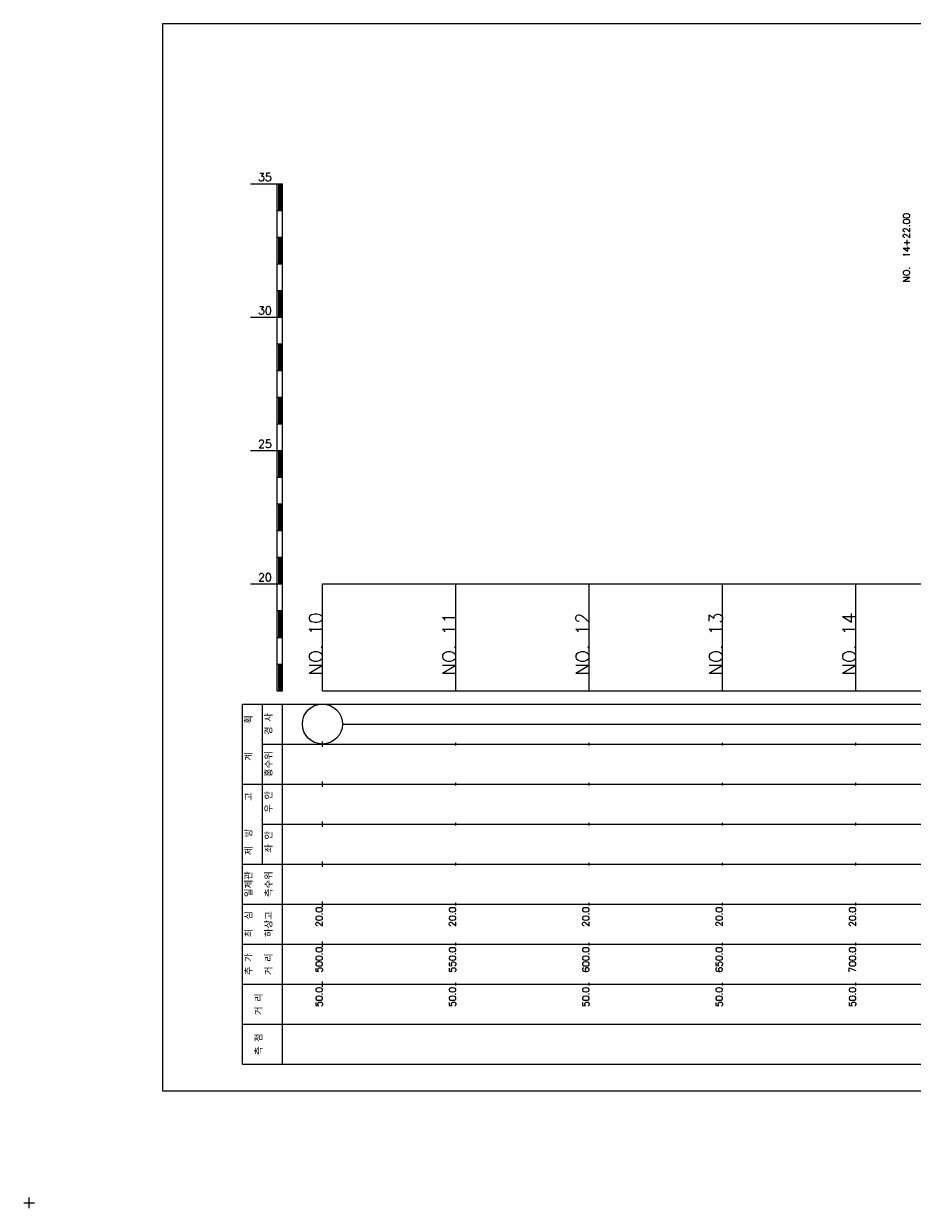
# Model space of a CAD drawing. Extents: x -2 to 685, y -2 to 1891.
# Tile 3 of 8: x -2 to 331, y 481 to 925. Entities that reach past the tile are written whole.
import ezdxf
from ezdxf.enums import TextEntityAlignment as Align

# ---------------------------------------------------------------- set-up
doc = ezdxf.new("R2010")
doc.units = 0
doc.header["$LTSCALE"] = 5
for name, color, linetype in [('BOX', 5, 'CONTINUOUS'), ('DT1', 3, 'CONTINUOUS'), ('LT1', 4, 'CONTINUOUS'), ('ST1', 7, 'CONTINUOUS')]:
    doc.layers.add(name, color=color, linetype=linetype)
doc.styles.add('GHS', font='ROMANS.shx', dxfattribs={"bigfont": 'GHS.shx'})

msp = doc.modelspace()

# ---------------------------------------------------------------- linework, layer by layer
at = {"layer": 'BOX'}
msp.add_lwpolyline([(50, 525), (650, 525), (650, 925), (50, 925), (50, 525)], dxfattribs=at)
at = {"layer": 'DT1'}
for p, q in [((110, 704.33), (110, 706.33)), ((160, 704.83), (160, 705.83)), ((210, 704.83), (210, 705.83)), ((260, 704.83), (260, 705.83)), ((310, 704.83), (310, 705.83))]:
    msp.add_line(p, q, dxfattribs=at)
at = {"layer": 'LT1'}
for p, q in [((83, 865), (93, 865)), ((93, 675), (93, 865)), ((93, 865), (95, 865)), ((93.5, 864.8), (93.5, 855.2)), ((94, 864.8), (94, 855.2)), ((94.5, 864.8), (94.5, 855.2)), ((95, 675), (95, 865)), ((93, 855), (95, 855)), ((93, 845), (95, 845)), ((93.5, 844.8), (93.5, 835.2)), ((94, 844.8), (94, 835.2)), ((94.5, 844.8), (94.5, 835.2)), ((93, 835), (95, 835)), ((93, 825), (95, 825)), ((93.5, 824.8), (93.5, 815.2)), ((94, 824.8), (94, 815.2)), ((94.5, 824.8), (94.5, 815.2)), ((83, 815), (93, 815)), ((93, 815), (95, 815)), ((93, 805), (95, 805)), ((93.5, 804.8), (93.5, 795.2)), ((94, 804.8), (94, 795.2)), ((94.5, 804.8), (94.5, 795.2)), ((93, 795), (95, 795)), ((93, 785), (95, 785)), ((93.5, 784.8), (93.5, 775.2)), ((94, 784.8), (94, 775.2)), ((94.5, 784.8), (94.5, 775.2)), ((93, 775), (95, 775)), ((83, 765), (93, 765)), ((93, 765), (95, 765)), ((93.5, 764.8), (93.5, 755.2)), ((94, 764.8), (94, 755.2)), ((94.5, 764.8), (94.5, 755.2)), ((93, 755), (95, 755)), ((93, 745), (95, 745)), ((93.5, 744.8), (93.5, 735.2)), ((94, 744.8), (94, 735.2)), ((94.5, 744.8), (94.5, 735.2)), ((93, 735), (95, 735)), ((93, 725), (95, 725)), ((93.5, 724.8), (93.5, 715.2)), ((94, 724.8), (94, 715.2)), ((94.5, 724.8), (94.5, 715.2)), ((83, 715), (93, 715)), ((93, 715), (95, 715)), ((110, 675), (110, 715)), ((160, 675), (160, 715)), ((210, 675), (210, 715)), ((260, 675), (260, 715)), ((310, 675), (310, 715)), ((93, 705), (95, 705)), ((93.5, 704.8), (93.5, 695.2)), ((94, 704.8), (94, 695.2)), ((94.5, 704.8), (94.5, 695.2)), ((93, 695), (95, 695)), ((93, 685), (95, 685)), ((93.5, 684.8), (93.5, 675.2)), ((94, 684.8), (94, 675.2)), ((94.5, 684.8), (94.5, 675.2)), ((93, 675), (95, 675)), ((110, 675), (610, 675)), ((110, 654), (110, 656)), ((160, 654.5), (160, 655.5)), ((210, 654.5), (210, 655.5)), ((260, 654.5), (260, 655.5)), ((310, 654.5), (310, 655.5)), ((110, 639), (110, 641)), ((160, 639.5), (160, 640.5)), ((210, 639.5), (210, 640.5)), ((260, 639.5), (260, 640.5)), ((310, 639.5), (310, 640.5)), ((110, 624), (110, 626)), ((160, 624.5), (160, 625.5)), ((210, 624.5), (210, 625.5)), ((260, 624.5), (260, 625.5)), ((310, 624.5), (310, 625.5)), ((110, 609), (110, 611)), ((160, 609.5), (160, 610.5)), ((210, 609.5), (210, 610.5)), ((260, 609.5), (260, 610.5)), ((310, 609.5), (310, 610.5)), ((110, 594), (110, 596)), ((160, 594.5), (160, 595.5)), ((210, 594.5), (210, 595.5)), ((260, 594.5), (260, 595.5)), ((310, 594.5), (310, 595.5)), ((110, 579), (110, 581)), ((160, 579.5), (160, 580.5)), ((210, 579.5), (210, 580.5)), ((260, 579.5), (260, 580.5)), ((310, 579.5), (310, 580.5)), ((110, 564), (110, 566)), ((160, 564.5), (160, 565.5)), ((210, 564.5), (210, 565.5)), ((260, 564.5), (260, 565.5)), ((310, 564.5), (310, 565.5))]:
    msp.add_line(p, q, dxfattribs=at)
msp.add_lwpolyline([(110, 715), (160, 715), (210, 715), (260, 715), (310, 715), (360, 715), (410, 715), (460, 715), (510, 715), (560, 715), (610, 715)], dxfattribs=at)
at = {"layer": 'ST1'}
for p, q in [((80, 535), (80, 670)), ((80, 670), (623, 670)), ((87.5, 640), (87.5, 670)), ((95, 535), (95, 670)), ((87.5, 655), (623, 655)), ((80, 640), (623, 640)), ((87.5, 610), (87.5, 640)), ((87.5, 625), (623, 625)), ((80, 610), (623, 610)), ((80, 595), (623, 595)), ((80, 580), (623, 580)), ((80, 565), (623, 565)), ((80, 550), (623, 550)), ((80, 535), (623, 535)), ((0, 481), (0, 485)), ((-2, 483), (2, 483))]:
    msp.add_line(p, q, dxfattribs=at)
at = {"layer": 'ST1', "linetype": 'CONTINUOUS'}
msp.add_line((117.5, 662.5), (602.5, 662.5), dxfattribs=at)
msp.add_circle((110, 662.5), 7.5, dxfattribs=at)

# ---------------------------------------------------------------- texts
at = {"layer": 'DT1', "style": 'GHS'}
for s, p in [('35', (91, 866)), ('30', (91, 816)), ('25', (91, 766)), ('20', (91, 716))]:
    msp.add_text(s, height=3, dxfattribs=at).set_placement(p, align=Align.RIGHT)
at = {"layer": 'DT1', "linetype": 'CONTINUOUS', "style": 'GHS'}
msp.add_text('NO.  14+22.00', height=2.5, rotation=90, dxfattribs=at).set_placement((330.25, 828.12))
at = {"layer": 'DT1', "style": 'GHS'}
for s, height, p in [('NO. 10', 5, (110, 704.33)), ('NO. 11', 5, (160, 704.33)), ('NO. 12', 5, (210, 704.33)), ('NO. 13', 5, (260, 704.33)), ('NO. 14', 5, (310, 704.33)), (' 20.0', 2.5, (110, 594)), (' 20.0', 2.5, (160, 594)), (' 20.0', 2.5, (210, 594)), (' 20.0', 2.5, (260, 594)), (' 20.0', 2.5, (310, 594)), ('   500.0', 2.5, (110, 579)), ('   550.0', 2.5, (160, 579)), ('   600.0', 2.5, (210, 579)), ('   650.0', 2.5, (260, 579)), ('   700.0', 2.5, (310, 579)), ('  50.0', 2.5, (110, 564)), ('  50.0', 2.5, (160, 564)), ('  50.0', 2.5, (210, 564)), ('  50.0', 2.5, (260, 564)), ('  50.0', 2.5, (310, 564))]:
    msp.add_text(s, height=height, rotation=90, dxfattribs=at).set_placement(p, align=Align.RIGHT)
at = {"layer": 'DT1', "linetype": 'CONTINUOUS', "style": 'GHS'}
for s, p in [('  획', (83.75, 662.5)), ('경 사', (91.25, 662.5)), ('   계', (83.75, 647.5)), ('홍수위', (91.25, 647.5)), ('   고', (83.75, 632.5)), (' 우 안', (91.25, 632.5)), (' 제  방', (83.75, 617.5)), (' 좌 안', (91.25, 617.5)), ('일제관', (83.75, 602.5)), ('측수위', (91.25, 602.5)), ('최  심', (83.75, 587.5)), ('하상고', (91.25, 587.5)), ('추 가', (83.75, 572.5)), ('거 리', (91.25, 572.5)), ('거 리', (87.5, 557.5)), ('측 점', (87.5, 542.5))]:
    msp.add_text(s, height=2.5, rotation=90, dxfattribs=at).set_placement(p, align=Align.CENTER)

doc.saveas('drawing.dxf')
